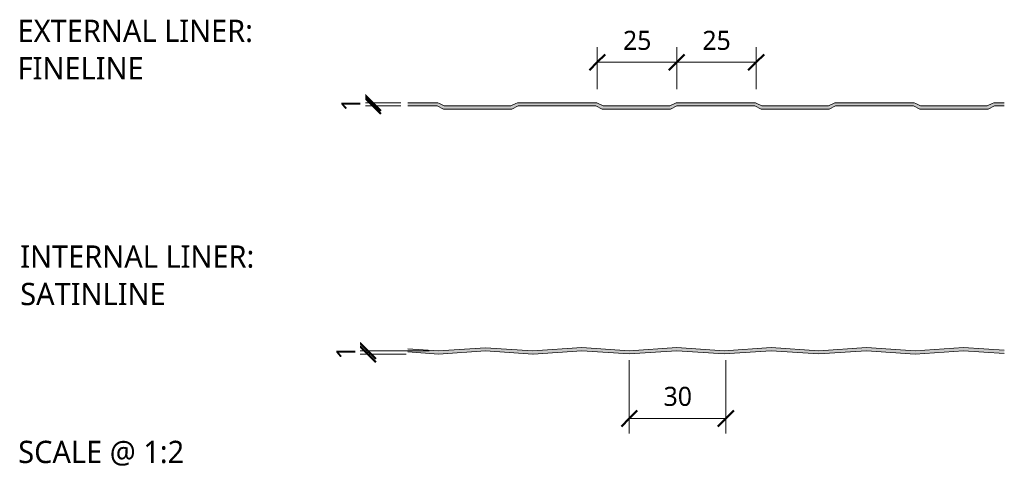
# Model space of a CAD drawing. Header units: millimetres. Extents: x 5866 to 14079, y -1721 to 5266.
# Tile 3 of 13: x 13769 to 14079, y -1393 to -1252. Entities that reach past the tile are written whole.
import ezdxf

# ---------------------------------------------------------------- set-up
doc = ezdxf.new("R2010")
doc.units = ezdxf.units.MM
for name, color, linetype, lineweight in [('A-ANNO-DIMS', 211, 'Continuous', 9), ('A-ANNO-DIMS-2', 211, 'Continuous', 9), ('A-DETL-GENF', 92, 'Continuous', 13), ('G-ANNO-TEXT', 231, 'Continuous', 9)]:
    doc.layers.add(name, color=color, linetype=linetype, lineweight=lineweight)
doc.styles.add('Yu Gothic_2', font='Yu Gothic.ttf', dxfattribs={"height": 7})
doc.styles.add('Yu Gothic_3', font='Yu Gothic.ttf', dxfattribs={"height": 6})
doc.styles.add('Yu Gothic_B', font='Yu Gothic.ttf', dxfattribs={"height": 7})
doc.dimstyles.new('Diagonal_1', dxfattribs={"dimscale": 304.8, "dimtxt": 6.965421, "dimasz": 0.016404, "dimexe": 0.015748, "dimexo": 0.009843, "dimgap": 0.009843, "dimtad": 1, "dimdec": 0, "dimzin": 0, "dimdsep": 46, "dimtxsty": 'Yu Gothic_3', "dimblk1": 'OBLIQUE', "dimblk2": 'OBLIQUE', "dimsah": 1, "dimcen": 0.09, "dimazin": 0, "dimtfac": 1, "dimtdec": 4, "dimtix": 1, "dimtmove": 0, "dimatfit": 3, "dimfxl": 1, "dimtvp": 1, "dimtfill": 1, "dimtolj": 1, "dimtzin": 0, "dimarcsym": 2})

# ---------------------------------------------------------------- blocks, each defined once
blk = doc.blocks.new('HFX 1000 - FINISHES - HFX 1000 - FINELINE FINISH - TOP-4344855-ALL FINISHES 12')
at = {"layer": 'A-DETL-GENF'}
blk.add_hatch(color=256, dxfattribs=at).paths.add_polyline_path([(160.4, 33), (162.4, 34), (186.93, 34), (188.93, 33), (210.4, 33), (212.4, 34), (215.51, 34), (215.51, 35), (212.66, 35), (212.18, 34.94), (211.72, 34.78), (210.16, 34), (189.16, 34), (187.61, 34.78), (187.15, 34.94), (186.67, 35), (162.66, 35), (162.18, 34.94), (161.72, 34.78), (160.16, 34), (139.16, 34), (137.61, 34.78), (137.15, 34.94), (136.67, 35), (112.66, 35), (112.18, 34.94), (111.72, 34.78), (110.16, 34), (89.16, 34), (87.61, 34.78), (87.15, 34.94), (86.67, 35), (62.66, 35), (62.18, 34.94), (61.72, 34.78), (60.16, 34), (39.16, 34), (37.61, 34.78), (37.15, 34.94), (36.67, 35), (27.66, 35), (27.66, 34), (36.93, 34), (38.93, 33), (60.4, 33), (62.4, 34), (86.93, 34), (88.93, 33), (110.4, 33), (112.4, 34), (136.93, 34), (138.93, 33), (157.91, 33)])
for p, q in [((36.67, 35), (27.66, 35)), ((39.16, 34), (37.61, 34.78)), ((61.72, 34.78), (60.16, 34)), ((86.67, 35), (62.66, 35)), ((89.16, 34), (87.61, 34.78)), ((111.72, 34.78), (110.16, 34)), ((136.67, 35), (112.66, 35)), ((139.16, 34), (137.61, 34.78)), ((161.72, 34.78), (160.16, 34)), ((186.67, 35), (162.66, 35)), ((189.16, 34), (187.61, 34.78)), ((211.72, 34.78), (210.16, 34)), ((215.51, 35), (212.66, 35)), ((27.66, 34), (36.93, 34)), ((36.93, 34), (38.93, 33)), ((38.93, 33), (60.4, 33)), ((60.16, 34), (39.16, 34)), ((60.4, 33), (62.4, 34)), ((62.4, 34), (86.93, 34)), ((86.93, 34), (88.93, 33)), ((88.93, 33), (110.4, 33)), ((110.16, 34), (89.16, 34)), ((110.4, 33), (112.4, 34)), ((112.4, 34), (136.93, 34)), ((136.93, 34), (138.93, 33)), ((138.93, 33), (160.4, 33)), ((160.16, 34), (139.16, 34)), ((160.4, 33), (162.4, 34)), ((162.4, 34), (186.93, 34)), ((186.93, 34), (188.93, 33)), ((188.93, 33), (210.4, 33)), ((210.16, 34), (189.16, 34)), ((210.4, 33), (212.4, 34)), ((212.4, 34), (215.51, 34))]:
    blk.add_line(p, q, dxfattribs=at)
for centre, start, end in [((36.67, 32.9), 63.4349, 90), ((62.66, 32.9), 90, 116.5651), ((86.67, 32.9), 63.4349, 90), ((112.66, 32.9), 90, 116.5651), ((136.67, 32.9), 63.4349, 90), ((162.66, 32.9), 90, 116.5651), ((186.67, 32.9), 63.4349, 90), ((212.66, 32.9), 90, 116.5651)]:
    blk.add_arc(centre, 2.1, start, end, dxfattribs=at)
blk = doc.blocks.new('HFX 1000 - FINISHES - HFX 1000 - SATINLINE FINISH - BOTTOM-4344861-ALL FINISHES 12')
at = {"layer": 'A-DETL-GENF'}
blk.add_hatch(color=256, dxfattribs=at).paths.add_polyline_path([(49.35, -0.03), (64.14, 0.96), (79.14, -0.03), (94.42, 1), (109.42, -0.01), (124.42, 1), (139.28, 0), (154.14, 1), (169.14, -0.01), (184.14, 1), (199.42, -0.03), (214.7, 1), (227.51, 0.14), (227.51, 1.14), (214.7, 2), (199.42, 0.97), (184.14, 2), (169.14, 0.99), (154.14, 2), (139.28, 1), (124.42, 2), (109.42, 0.99), (94.42, 2), (79, 0.96), (64.14, 1.96), (49.35, 0.97), (39.65, 1.62), (39.65, 0.62)])
for p, q in [((49.35, 0.97), (39.65, 1.62)), ((39.65, 0.62), (49.35, -0.03)), ((64.14, 1.96), (49.35, 0.97)), ((49.35, -0.03), (64.14, 0.96)), ((79, 0.96), (64.14, 1.96)), ((64.14, 0.96), (79, -0.04)), ((94.42, 2), (79, 0.96)), ((79.14, -0.03), (94.42, 1)), ((109.42, 0.99), (94.42, 2)), ((94.42, 1), (109.42, -0.01)), ((124.42, 2), (109.42, 0.99)), ((109.42, -0.01), (124.42, 1)), ((139.28, 1), (124.42, 2)), ((124.42, 1), (139.28, 0)), ((154.14, 2), (139.28, 1)), ((139.28, 0), (154.14, 1)), ((169.14, 0.99), (154.14, 2)), ((154.14, 1), (169.14, -0.01)), ((184.14, 2), (169.14, 0.99)), ((169.14, -0.01), (184.14, 1)), ((199.42, 0.97), (184.14, 2)), ((184.14, 1), (199.42, -0.03)), ((214.7, 2), (199.42, 0.97)), ((199.42, -0.03), (214.7, 1)), ((227.51, 1.14), (214.7, 2)), ((214.7, 1), (227.51, 0.14))]:
    blk.add_line(p, q, dxfattribs=at)
blk = doc.blocks.new('DIMBLOCK6-ALL FINISHES 12')
at = {"layer": 'A-ANNO-DIMS-2'}
for p, q in [((13975.8, -1265.79), (13975.8, -1260.99)), ((14000.8, -1265.79), (14000.8, -1260.99)), ((13975.8, -1265.79), (14000.8, -1265.79)), ((13975.8, -1265.79), (13975.8, -1274.26)), ((14000.8, -1265.79), (14000.8, -1274.26))]:
    blk.add_line(p, q, dxfattribs=at)
at = {"layer": 'A-ANNO-DIMS-2', "lineweight": 50}
for p, q in [((13975.8, -1265.79), (13978.3, -1263.29)), ((14000.8, -1265.79), (14003.3, -1263.29)), ((13975.8, -1265.79), (13973.3, -1268.29)), ((14000.8, -1265.79), (13998.3, -1268.29))]:
    blk.add_line(p, q, dxfattribs=at)
at = {"layer": 'A-ANNO-DIMS-2', "color": 0, "insert": (13983.89, -1255.87), "char_height": 6, "width": 10.5711, "attachment_point": 1, "line_spacing_factor": 1.024327, "style": 'Yu Gothic_3', "bg_fill": 3, "box_fill_scale": 1.25, "bg_fill_color": 9, "bg_fill_true_color": 13158600, "bg_fill_transparency": 0}
blk.add_mtext('25', dxfattribs=at)
blk = doc.blocks.new('_Oblique')
at = {"color": 0, "linetype": 'ByBlock', "lineweight": -2}
blk.add_line((-0.5, -0.5), (0.5, 0.5), dxfattribs=at)
blk = doc.blocks.new('DIMBLOCK7-ALL FINISHES 12')
at = {"layer": 'A-ANNO-DIMS-2'}
for p, q in [((13950.8, -1265.79), (13950.8, -1260.99)), ((13975.8, -1265.79), (13975.8, -1260.99)), ((13950.8, -1265.79), (13975.8, -1265.79)), ((13950.8, -1265.79), (13950.8, -1274.26)), ((13975.8, -1265.79), (13975.8, -1274.26))]:
    blk.add_line(p, q, dxfattribs=at)
at = {"layer": 'A-ANNO-DIMS-2', "lineweight": 50}
for p, q in [((13950.8, -1265.79), (13953.3, -1263.29)), ((13975.8, -1265.79), (13978.3, -1263.29)), ((13950.8, -1265.79), (13948.3, -1268.29)), ((13975.8, -1265.79), (13973.3, -1268.29))]:
    blk.add_line(p, q, dxfattribs=at)
at = {"layer": 'A-ANNO-DIMS-2', "color": 0, "insert": (13958.89, -1255.87), "char_height": 6, "width": 10.5711, "attachment_point": 1, "line_spacing_factor": 1.024327, "style": 'Yu Gothic_3', "bg_fill": 3, "box_fill_scale": 1.25, "bg_fill_color": 9, "bg_fill_true_color": 13158600, "bg_fill_transparency": 0}
blk.add_mtext('25', dxfattribs=at)
blk = doc.blocks.new('DIMBLOCK8-ALL FINISHES 12')
at = {"layer": 'A-ANNO-DIMS-2', "lineweight": 50}
for p, q in [((13880.13, -1278.51), (13877.63, -1276.01)), ((13880.13, -1279.51), (13877.63, -1277.01)), ((13880.13, -1278.51), (13882.63, -1281.01)), ((13880.13, -1279.51), (13882.63, -1282.01))]:
    blk.add_line(p, q, dxfattribs=at)
at = {"layer": 'A-ANNO-DIMS-2'}
for p, q in [((13880.13, -1278.51), (13875.33, -1278.51)), ((13880.13, -1279.51), (13875.33, -1279.51)), ((13880.13, -1278.51), (13880.13, -1279.51)), ((13880.13, -1278.51), (13888.91, -1278.51)), ((13880.13, -1279.51), (13888.91, -1279.51))]:
    blk.add_line(p, q, dxfattribs=at)
at = {"layer": 'A-ANNO-DIMS-2', "color": 0, "insert": (13870.21, -1281.21), "char_height": 6, "width": 5.2855, "attachment_point": 1, "rotation": 90, "line_spacing_factor": 1.024327, "style": 'Yu Gothic_3', "bg_fill": 3, "box_fill_scale": 1.25, "bg_fill_color": 9, "bg_fill_true_color": 13158600, "bg_fill_transparency": 0}
blk.add_mtext('1', dxfattribs=at)
blk = doc.blocks.new('DIMBLOCK9-ALL FINISHES 12')
at = {"layer": 'A-ANNO-DIMS-2'}
for p, q in [((13960.88, -1377.77), (13960.88, -1359.51)), ((13991.29, -1377.77), (13991.29, -1359.51)), ((13960.88, -1377.77), (13991.29, -1377.77)), ((13960.88, -1377.77), (13960.88, -1382.57)), ((13991.29, -1377.77), (13991.29, -1382.57))]:
    blk.add_line(p, q, dxfattribs=at)
at = {"layer": 'A-ANNO-DIMS-2', "lineweight": 50}
for p, q in [((13960.88, -1377.77), (13963.38, -1375.27)), ((13991.29, -1377.77), (13993.79, -1375.27)), ((13960.88, -1377.77), (13958.38, -1380.27)), ((13991.29, -1377.77), (13988.79, -1380.27))]:
    blk.add_line(p, q, dxfattribs=at)
at = {"layer": 'A-ANNO-DIMS-2', "color": 0, "insert": (13971.68, -1367.84), "char_height": 6, "width": 10.5711, "attachment_point": 1, "line_spacing_factor": 1.024327, "style": 'Yu Gothic_3', "bg_fill": 3, "box_fill_scale": 1.25, "bg_fill_color": 9, "bg_fill_true_color": 13158600, "bg_fill_transparency": 0}
blk.add_mtext('30', dxfattribs=at)
blk = doc.blocks.new('DIMBLOCK10-ALL FINISHES 12')
at = {"layer": 'A-ANNO-DIMS-2', "lineweight": 50}
for p, q in [((13878.54, -1356.53), (13876.04, -1354.03)), ((13878.54, -1357.54), (13876.04, -1355.04)), ((13878.54, -1356.53), (13881.04, -1359.03)), ((13878.54, -1357.54), (13881.04, -1360.04))]:
    blk.add_line(p, q, dxfattribs=at)
at = {"layer": 'A-ANNO-DIMS-2'}
for p, q in [((13878.54, -1356.53), (13873.74, -1356.53)), ((13878.54, -1357.54), (13873.74, -1357.54)), ((13878.54, -1357.54), (13878.54, -1356.53)), ((13878.54, -1356.53), (13897.81, -1356.53)), ((13878.54, -1357.54), (13890.64, -1357.54))]:
    blk.add_line(p, q, dxfattribs=at)
at = {"layer": 'A-ANNO-DIMS-2', "color": 0, "insert": (13868.62, -1359.24), "char_height": 6, "width": 5.2855, "attachment_point": 1, "rotation": 90, "line_spacing_factor": 1.024327, "style": 'Yu Gothic_3', "bg_fill": 3, "box_fill_scale": 1.25, "bg_fill_color": 9, "bg_fill_true_color": 13158600, "bg_fill_transparency": 0}
blk.add_mtext('1', dxfattribs=at)

msp = doc.modelspace()

# ---------------------------------------------------------------- block references
at = {"layer": 'A-DETL-GENF'}
for name, p in [('HFX 1000 - FINISHES - HFX 1000 - FINELINE FINISH - TOP-4344855-ALL FINISHES 12', (13863.45, -1313.51)), ('HFX 1000 - FINISHES - HFX 1000 - SATINLINE FINISH - BOTTOM-4344861-ALL FINISHES 12', (13851.46, -1357.5))]:
    msp.add_blockref(name, p, dxfattribs=at)

# ---------------------------------------------------------------- texts
at = {"layer": 'G-ANNO-TEXT', "color": 7, "char_height": 7, "attachment_point": 1, "bg_fill": 3, "box_fill_scale": 1.25, "bg_fill_color": 9, "bg_fill_true_color": 13158600, "bg_fill_transparency": 0}
for s, insert, width, style in [('EXTERNAL LINER: ', (13768.26, -1252.39), 103.7384, 'Yu Gothic_B'), ('FINELINE', (13768.26, -1264.17), 52.751, 'Yu Gothic_B'), ('INTERNAL LINER: ', (13769.08, -1323.37), 101.173, 'Yu Gothic_B'), ('SATINLINE', (13769.08, -1335.15), 60.4472, 'Yu Gothic_B'), ('SCALE @ 1:2', (13768.46, -1384.81), 66.5401, 'Yu Gothic_2')]:
    msp.add_mtext(s, dxfattribs=dict(at, insert=insert, width=width, style=style))

# ---------------------------------------------------------------- next in the draw order: dimensions: what is measured, and where the dimension line sits
at = {"layer": 'A-ANNO-DIMS'}
for base, p1, p2, override, picture, middle in [((14000.8, -1265.79), (13975.8, -1277.26), (14000.8, -1277.26), {"dimpost": '<>', "dimfxl": 25}, 'DIMBLOCK6-ALL FINISHES 12', (13988.3, -1259.79)), ((13991.29, -1377.77), (13960.88, -1356.51), (13991.29, -1356.51), {"dimpost": '<>', "dimfxl": 30.418558}, 'DIMBLOCK9-ALL FINISHES 12', (13976.08, -1371.77))]:
    dim = msp.add_linear_dim(base=base, p1=p1, p2=p2, dimstyle='Diagonal_1', override=override, dxfattribs=at)
    dim.commit()
    dim.dimension.update_dxf_attribs({"geometry": picture, "text_midpoint": middle})
for base, p1, p2, override, picture, middle in [((13880.13, -1279.51), (13891.91, -1278.51), (13891.91, -1279.51), {"dimpost": '<>', "dimfxl": 1}, 'DIMBLOCK8-ALL FINISHES 12', (13874.13, -1279.01)), ((13878.54, -1356.53), (13893.64, -1357.54), (13900.81, -1356.53), {"dimpost": '<>', "dimfxl": 7.238516}, 'DIMBLOCK10-ALL FINISHES 12', (13872.54, -1357.04))]:
    dim = msp.add_linear_dim(base=base, p1=p1, p2=p2, angle=90, dimstyle='Diagonal_1', override=override, dxfattribs=at)
    dim.commit()
    dim.dimension.update_dxf_attribs({"geometry": picture, "text_midpoint": middle})

# ---------------------------------------------------------------- next in the draw order: dimensions: what is measured, and where the dimension line sits
dim = msp.add_linear_dim(base=(13975.8, -1265.79), p1=(13950.8, -1277.26), p2=(13975.8, -1277.26), dimstyle='Diagonal_1', override={"dimpost": '<>', "dimfxl": 25}, dxfattribs=at)
dim.commit()
dim.dimension.update_dxf_attribs({"geometry": 'DIMBLOCK7-ALL FINISHES 12', "text_midpoint": (13963.3, -1259.79)})

doc.saveas('drawing.dxf')
